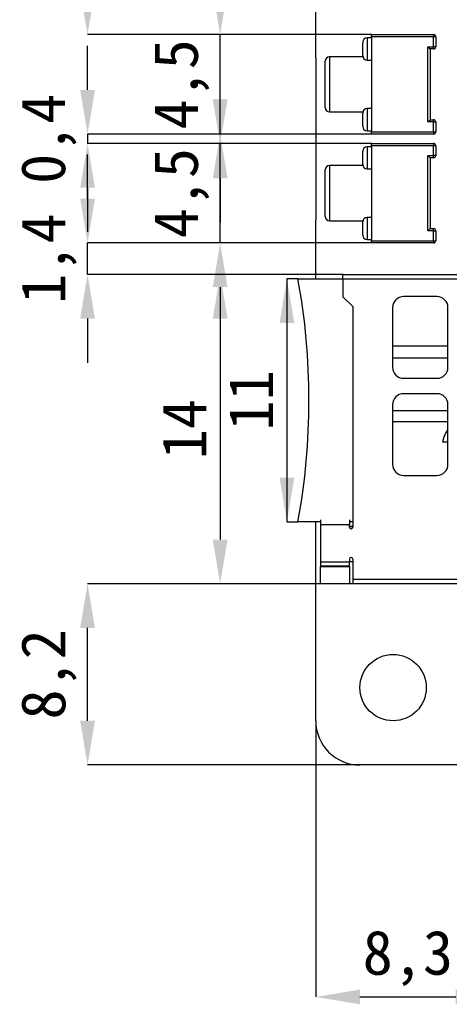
# Model space of a CAD drawing. Header units: millimetres. Extents: x 1690 to 1902, y 2170 to 2414.
# Tile 10 of 35: x 1692 to 1711, y 2249 to 2293. Entities that reach past the tile are written whole.
import ezdxf

# ---------------------------------------------------------------- set-up
doc = ezdxf.new("R2010")
doc.units = ezdxf.units.MM
doc.styles.add('黑体高度2mm', font='simhei.ttf', dxfattribs={"height": 2})
doc.dimstyles.new('红色高度2mm', dxfattribs={"dimtxt": 2, "dimasz": 2, "dimexe": 0, "dimexo": 0, "dimtad": 1, "dimdec": 1, "dimtxsty": '黑体高度2mm', "dimcen": 2.5, "dimclrd": 1, "dimclre": 1, "dimclrt": 1, "dimadec": 0, "dimazin": 0, "dimtfac": 1, "dimtdec": 1, "dimtmove": 0, "dimatfit": 3, "dimfxl": 1, "dimarcsym": 0})

# ---------------------------------------------------------------- blocks, each defined once
blk = doc.blocks.new('*D21')
at = {"color": 1, "lineweight": -2, "transparency": 16777216}
for p, q in [((1706.593, 2267.905), (1694.609, 2267.905)), ((1694.609, 2261.705), (1694.609, 2265.905)), ((1706.918, 2259.705), (1694.609, 2259.705))]:
    blk.add_line(p, q, dxfattribs=at)
at = {"color": 1, "transparency": 16777216}
for points in [[(1694.276, 2265.905), (1694.943, 2265.905), (1694.609, 2267.905)], [(1694.276, 2261.705), (1694.943, 2261.705), (1694.609, 2259.705)]]:
    blk.add_solid(points, dxfattribs=at)
at = {"layer": 'Defpoints', "color": 0, "transparency": 16777216}
for p in [(1694.609, 2267.905), (1706.593, 2267.905), (1706.918, 2259.705)]:
    blk.add_point(p, dxfattribs=at)
at = {"color": 1, "transparency": 16777216, "insert": (1692.861, 2263.805), "char_height": 2, "attachment_point": 5, "rotation": 90, "style": '黑体高度2mm'}
blk.add_mtext('8,2', dxfattribs=at)
blk = doc.blocks.new('*D22')
at = {"color": 1, "lineweight": -2, "transparency": 16777216}
for p, q in [((1706.143, 2281.905), (1700.601, 2281.905)), ((1700.601, 2279.905), (1700.601, 2269.905)), ((1705.143, 2267.905), (1700.601, 2267.905))]:
    blk.add_line(p, q, dxfattribs=at)
at = {"color": 1, "transparency": 16777216}
for points in [[(1700.268, 2279.905), (1700.935, 2279.905), (1700.601, 2281.905)], [(1700.268, 2269.905), (1700.935, 2269.905), (1700.601, 2267.905)]]:
    blk.add_solid(points, dxfattribs=at)
at = {"layer": 'Defpoints', "color": 0, "transparency": 16777216}
for p in [(1706.143, 2281.905), (1700.601, 2267.905), (1705.143, 2267.905)]:
    blk.add_point(p, dxfattribs=at)
at = {"color": 1, "transparency": 16777216, "insert": (1698.976, 2274.905), "char_height": 2, "attachment_point": 5, "rotation": 90, "style": '黑体高度2mm'}
blk.add_mtext('14', dxfattribs=at)
blk = doc.blocks.new('*D23')
at = {"color": 1, "lineweight": -2, "transparency": 16777216}
blk.add_line((1703.618, 2279.705), (1703.618, 2272.705), dxfattribs=at)
at = {"color": 1, "transparency": 16777216}
for points in [[(1703.285, 2279.705), (1703.952, 2279.705), (1703.618, 2281.705)], [(1703.285, 2272.705), (1703.952, 2272.705), (1703.618, 2270.705)]]:
    blk.add_solid(points, dxfattribs=at)
at = {"layer": 'Defpoints', "color": 0, "transparency": 16777216}
for p in [(1703.618, 2281.705), (1703.618, 2270.705), (1703.618, 2270.705)]:
    blk.add_point(p, dxfattribs=at)
at = {"color": 1, "transparency": 16777216, "insert": (1701.993, 2276.205), "char_height": 2, "attachment_point": 5, "rotation": 90, "style": '黑体高度2mm'}
blk.add_mtext('11', dxfattribs=at)
blk = doc.blocks.new('*D24')
at = {"color": 1, "lineweight": -2, "transparency": 16777216}
for p, q in [((1694.609, 2285.329), (1694.609, 2287.329)), ((1707.443, 2283.329), (1694.609, 2283.329)), ((1694.609, 2281.905), (1694.609, 2283.329)), ((1706.143, 2281.905), (1694.609, 2281.905)), ((1694.609, 2279.905), (1694.609, 2277.905))]:
    blk.add_line(p, q, dxfattribs=at)
at = {"color": 1, "transparency": 16777216}
for points in [[(1694.276, 2285.329), (1694.943, 2285.329), (1694.609, 2283.329)], [(1694.276, 2279.905), (1694.943, 2279.905), (1694.609, 2281.905)]]:
    blk.add_solid(points, dxfattribs=at)
at = {"layer": 'Defpoints', "color": 0, "transparency": 16777216}
for p in [(1694.609, 2283.329), (1707.443, 2283.329), (1706.143, 2281.905)]:
    blk.add_point(p, dxfattribs=at)
at = {"color": 1, "transparency": 16777216, "insert": (1692.861, 2282.617), "char_height": 2, "attachment_point": 5, "rotation": 90, "style": '黑体高度2mm'}
blk.add_mtext('1,4', dxfattribs=at)
blk = doc.blocks.new('*D25')
at = {"color": 1, "lineweight": -2, "transparency": 16777216}
for p, q in [((1700.601, 2289.829), (1700.601, 2291.829)), ((1707.443, 2287.829), (1700.601, 2287.829)), ((1700.601, 2283.329), (1700.601, 2287.829)), ((1707.443, 2283.329), (1700.601, 2283.329)), ((1700.601, 2281.329), (1700.601, 2279.329))]:
    blk.add_line(p, q, dxfattribs=at)
at = {"color": 1, "transparency": 16777216}
for points in [[(1700.268, 2289.829), (1700.935, 2289.829), (1700.601, 2287.829)], [(1700.268, 2281.329), (1700.935, 2281.329), (1700.601, 2283.329)]]:
    blk.add_solid(points, dxfattribs=at)
at = {"layer": 'Defpoints', "color": 0, "transparency": 16777216}
for p in [(1700.601, 2287.829), (1707.443, 2287.829), (1707.443, 2283.329)]:
    blk.add_point(p, dxfattribs=at)
at = {"color": 1, "transparency": 16777216, "insert": (1698.853, 2285.579), "char_height": 2, "attachment_point": 5, "rotation": 90, "style": '黑体高度2mm'}
blk.add_mtext('4,5', dxfattribs=at)
blk = doc.blocks.new('*D26')
at = {"color": 1, "lineweight": -2, "transparency": 16777216}
for p, q in [((1694.609, 2290.254), (1694.609, 2292.254)), ((1707.443, 2288.254), (1694.609, 2288.254)), ((1694.609, 2288.254), (1694.609, 2287.829)), ((1707.443, 2287.829), (1694.609, 2287.829)), ((1694.609, 2285.829), (1694.609, 2283.829))]:
    blk.add_line(p, q, dxfattribs=at)
at = {"color": 1, "transparency": 16777216}
for points in [[(1694.276, 2290.254), (1694.943, 2290.254), (1694.609, 2288.254)], [(1694.276, 2285.829), (1694.943, 2285.829), (1694.609, 2287.829)]]:
    blk.add_solid(points, dxfattribs=at)
at = {"layer": 'Defpoints', "color": 0, "transparency": 16777216}
for p in [(1694.609, 2287.829), (1707.443, 2288.254), (1707.443, 2287.829)]:
    blk.add_point(p, dxfattribs=at)
at = {"color": 1, "transparency": 16777216, "insert": (1692.855, 2288.042), "char_height": 2, "attachment_point": 5, "rotation": 90, "style": '黑体高度2mm'}
blk.add_mtext('0,4', dxfattribs=at)
blk = doc.blocks.new('*D27')
at = {"color": 1, "lineweight": -2, "transparency": 16777216}
for p, q in [((1700.601, 2294.754), (1700.601, 2296.754)), ((1707.443, 2292.754), (1700.601, 2292.754)), ((1700.601, 2288.254), (1700.601, 2292.754)), ((1707.443, 2288.254), (1700.601, 2288.254)), ((1700.601, 2286.254), (1700.601, 2284.254))]:
    blk.add_line(p, q, dxfattribs=at)
at = {"color": 1, "transparency": 16777216}
for points in [[(1700.268, 2294.754), (1700.935, 2294.754), (1700.601, 2292.754)], [(1700.268, 2286.254), (1700.935, 2286.254), (1700.601, 2288.254)]]:
    blk.add_solid(points, dxfattribs=at)
at = {"layer": 'Defpoints', "color": 0, "transparency": 16777216}
for p in [(1700.601, 2292.754), (1707.443, 2292.754), (1707.443, 2288.254)]:
    blk.add_point(p, dxfattribs=at)
at = {"color": 1, "transparency": 16777216, "insert": (1698.853, 2290.504), "char_height": 2, "attachment_point": 5, "rotation": 90, "style": '黑体高度2mm'}
blk.add_mtext('4,5', dxfattribs=at)
blk = doc.blocks.new('*D28')
at = {"color": 1, "lineweight": -2, "transparency": 16777216}
for p, q in [((1707.443, 2300.254), (1694.609, 2300.254)), ((1694.609, 2294.754), (1694.609, 2298.254)), ((1707.443, 2292.754), (1694.609, 2292.754))]:
    blk.add_line(p, q, dxfattribs=at)
at = {"color": 1, "transparency": 16777216}
for points in [[(1694.276, 2298.254), (1694.943, 2298.254), (1694.609, 2300.254)], [(1694.276, 2294.754), (1694.943, 2294.754), (1694.609, 2292.754)]]:
    blk.add_solid(points, dxfattribs=at)
at = {"layer": 'Defpoints', "color": 0, "transparency": 16777216}
for p in [(1694.609, 2300.254), (1707.443, 2300.254), (1707.443, 2292.754)]:
    blk.add_point(p, dxfattribs=at)
at = {"color": 1, "transparency": 16777216, "insert": (1692.861, 2296.504), "char_height": 2, "attachment_point": 5, "rotation": 90, "style": '黑体高度2mm'}
blk.add_mtext('7,5', dxfattribs=at)
blk = doc.blocks.new('*D30')
at = {"color": 1, "lineweight": -2, "transparency": 16777216}
for p, q in [((1704.918, 2261.705), (1704.918, 2249.209)), ((1713.248, 2261.205), (1713.248, 2249.209)), ((1706.918, 2249.209), (1711.248, 2249.209))]:
    blk.add_line(p, q, dxfattribs=at)
at = {"color": 1, "transparency": 16777216}
for points in [[(1706.918, 2249.543), (1706.918, 2248.876), (1704.918, 2249.209)], [(1711.248, 2249.543), (1711.248, 2248.876), (1713.248, 2249.209)]]:
    blk.add_solid(points, dxfattribs=at)
at = {"layer": 'Defpoints', "color": 0, "transparency": 16777216}
for p in [(1704.918, 2261.705), (1713.248, 2261.205), (1713.248, 2249.209)]:
    blk.add_point(p, dxfattribs=at)
at = {"color": 1, "transparency": 16777216, "insert": (1709.083, 2250.958), "char_height": 2, "attachment_point": 5, "style": '黑体高度2mm'}
blk.add_mtext('8,3', dxfattribs=at)

msp = doc.modelspace()

# ---------------------------------------------------------------- linework, layer by layer
at = {"color": 7, "linetype": 'Continuous', "lineweight": 25}
for p, q in [((1704.918, 2291.71), (1704.918, 2313.704)), ((1707.443, 2292.754), (1710.243, 2292.754)), ((1707.443, 2292.654), (1707.443, 2292.754)), ((1710.243, 2292.754), (1710.243, 2292.654)), ((1707.043, 2291.804), (1707.043, 2292.404)), ((1707.443, 2292.604), (1707.243, 2292.604)), ((1710.243, 2292.654), (1707.443, 2292.654)), ((1707.443, 2292.654), (1707.443, 2288.354)), ((1710.243, 2292.204), (1710.243, 2292.654)), ((1710.343, 2292.654), (1710.243, 2292.654)), ((1710.343, 2292.654), (1710.343, 2292.204)), ((1709.993, 2292.204), (1710.243, 2292.204)), ((1709.993, 2288.804), (1709.993, 2292.204)), ((1709.993, 2292.204), (1710.093, 2292.104)), ((1710.243, 2292.104), (1710.093, 2292.104)), ((1710.093, 2292.104), (1710.093, 2288.904)), ((1710.243, 2292.104), (1710.243, 2292.204)), ((1710.343, 2292.204), (1710.243, 2292.204)), ((1705.343, 2289.454), (1705.343, 2291.554)), ((1707.049, 2291.754), (1705.543, 2291.754)), ((1707.243, 2291.604), (1707.443, 2291.604)), ((1705.543, 2289.254), (1707.049, 2289.254)), ((1707.043, 2288.604), (1707.043, 2289.204)), ((1707.443, 2289.404), (1707.243, 2289.404)), ((1709.993, 2288.804), (1710.093, 2288.904)), ((1710.243, 2288.804), (1709.993, 2288.804)), ((1710.093, 2288.904), (1710.243, 2288.904)), ((1710.243, 2288.804), (1710.243, 2288.904)), ((1710.243, 2288.354), (1710.243, 2288.804)), ((1710.243, 2288.804), (1710.343, 2288.804)), ((1710.343, 2288.804), (1710.343, 2288.354)), ((1707.243, 2288.404), (1707.443, 2288.404)), ((1707.443, 2288.354), (1710.243, 2288.354)), ((1707.443, 2288.254), (1707.443, 2288.354)), ((1710.243, 2288.354), (1710.343, 2288.354)), ((1710.243, 2288.354), (1710.243, 2288.254)), ((1710.243, 2288.254), (1707.443, 2288.254)), ((1707.443, 2287.829), (1710.243, 2287.829)), ((1707.443, 2287.729), (1707.443, 2287.829)), ((1710.243, 2287.829), (1710.243, 2287.729)), ((1707.043, 2286.879), (1707.043, 2287.479)), ((1707.443, 2287.679), (1707.243, 2287.679)), ((1710.243, 2287.729), (1707.443, 2287.729)), ((1707.443, 2287.729), (1707.443, 2283.429)), ((1710.243, 2287.279), (1710.243, 2287.729)), ((1710.343, 2287.729), (1710.243, 2287.729)), ((1710.343, 2287.729), (1710.343, 2287.279)), ((1709.993, 2287.279), (1710.243, 2287.279)), ((1709.993, 2283.879), (1709.993, 2287.279)), ((1709.993, 2287.279), (1710.093, 2287.179)), ((1710.243, 2287.179), (1710.093, 2287.179)), ((1710.093, 2287.179), (1710.093, 2283.979)), ((1710.343, 2287.279), (1710.243, 2287.279)), ((1710.243, 2287.179), (1710.243, 2287.279)), ((1705.343, 2284.529), (1705.343, 2286.629)), ((1707.049, 2286.829), (1705.543, 2286.829)), ((1707.243, 2286.679), (1707.443, 2286.679)), ((1704.918, 2281.705), (1704.918, 2284.373)), ((1705.543, 2284.329), (1707.049, 2284.329)), ((1707.043, 2283.679), (1707.043, 2284.279)), ((1707.443, 2284.479), (1707.243, 2284.479)), ((1709.993, 2283.879), (1710.093, 2283.979)), ((1710.243, 2283.879), (1709.993, 2283.879)), ((1710.093, 2283.979), (1710.243, 2283.979)), ((1710.243, 2283.879), (1710.243, 2283.979)), ((1710.243, 2283.429), (1710.243, 2283.879)), ((1710.243, 2283.879), (1710.343, 2283.879)), ((1710.343, 2283.879), (1710.343, 2283.429)), ((1707.243, 2283.479), (1707.443, 2283.479)), ((1707.443, 2283.429), (1710.243, 2283.429)), ((1707.443, 2283.329), (1707.443, 2283.429)), ((1710.243, 2283.429), (1710.243, 2283.329)), ((1710.243, 2283.429), (1710.343, 2283.429)), ((1710.243, 2283.329), (1707.443, 2283.329)), ((1703.618, 2281.705), (1703.618, 2270.705)), ((1704.118, 2281.705), (1703.618, 2281.705)), ((1704.118, 2281.705), (1706.143, 2281.705)), ((1706.143, 2281.695), (1706.143, 2281.905)), ((1706.143, 2281.905), (1719.953, 2281.905)), ((1706.143, 2281.695), (1706.143, 2280.895)), ((1719.953, 2281.695), (1706.143, 2281.695)), ((1706.143, 2280.895), (1706.593, 2280.445)), ((1710.393, 2280.905), (1708.893, 2280.905)), ((1706.593, 2280.445), (1706.593, 2270.469)), ((1708.393, 2280.405), (1708.393, 2277.705)), ((1710.893, 2277.705), (1710.893, 2280.405)), ((1710.893, 2278.664), (1708.393, 2278.664)), ((1708.393, 2278.127), (1710.893, 2278.127)), ((1708.893, 2277.205), (1710.393, 2277.205)), ((1710.393, 2276.505), (1708.893, 2276.505)), ((1708.393, 2276.005), (1708.393, 2273.305)), ((1710.893, 2273.305), (1710.893, 2276.005)), ((1710.893, 2275.737), (1708.393, 2275.737)), ((1708.393, 2275.249), (1710.893, 2275.249)), ((1710.647, 2274.322), (1710.893, 2274.322)), ((1708.893, 2272.805), (1710.393, 2272.805)), ((1703.618, 2270.705), (1704.118, 2270.705)), ((1705.143, 2270.705), (1704.118, 2270.705)), ((1704.918, 2261.705), (1704.918, 2270.705)), ((1705.143, 2270.794), (1705.143, 2270.585)), ((1705.143, 2270.585), (1705.143, 2268.905)), ((1705.143, 2270.585), (1706.443, 2270.585)), ((1706.443, 2270.794), (1706.443, 2270.585)), ((1706.593, 2270.705), (1706.443, 2270.705)), ((1706.443, 2270.585), (1706.445, 2270.585)), ((1706.445, 2270.469), (1706.445, 2270.585)), ((1706.445, 2270.505), (1706.593, 2270.505)), ((1705.143, 2268.905), (1706.443, 2268.905)), ((1705.143, 2268.905), (1705.143, 2268.695)), ((1706.443, 2268.695), (1705.143, 2268.695)), ((1705.143, 2268.695), (1705.143, 2268.685)), ((1705.143, 2268.685), (1706.443, 2268.685)), ((1705.143, 2267.905), (1705.143, 2268.685)), ((1706.443, 2268.905), (1706.445, 2268.905)), ((1706.443, 2268.695), (1706.443, 2268.905)), ((1706.443, 2268.685), (1706.443, 2268.695)), ((1706.443, 2268.685), (1706.443, 2267.905)), ((1706.445, 2269.021), (1706.445, 2268.905)), ((1706.593, 2268.905), (1706.445, 2268.905)), ((1706.593, 2269.021), (1706.593, 2268.115)), ((1706.443, 2267.905), (1705.143, 2267.905)), ((1706.593, 2268.115), (1706.593, 2267.905)), ((1706.593, 2268.115), (1720.343, 2268.115)), ((1720.343, 2267.905), (1706.593, 2267.905)), ((1775.893, 2259.705), (1706.918, 2259.705))]:
    msp.add_line(p, q, dxfattribs=at)
at = {"color": 8, "linetype": 'Continuous', "lineweight": 25}
for p, q in [((1707.243, 2292.604), (1707.243, 2291.604)), ((1705.543, 2291.754), (1705.543, 2289.254)), ((1707.243, 2289.404), (1707.243, 2288.404)), ((1707.243, 2287.679), (1707.243, 2286.679)), ((1705.543, 2286.829), (1705.543, 2284.329)), ((1707.243, 2284.479), (1707.243, 2283.479))]:
    msp.add_line(p, q, dxfattribs=at)
msp.add_line((1704.918, 2291.71), (1704.918, 2284.373))
at = {"color": 7, "linetype": 'Continuous', "lineweight": 25}
msp.add_circle((1708.418, 2263.205), 1.5, dxfattribs=at)
for centre, radius, start, end in [((1710.243, 2292.654), 0.1, 0, 90), ((1707.243, 2292.404), 0.2, 90, 180), ((1710.243, 2292.204), 0.1, 270, 0), ((1705.543, 2291.554), 0.2, 90, 180), ((1707.243, 2291.804), 0.2, 180, 270), ((1705.543, 2289.454), 0.2, 180, 270), ((1707.243, 2289.204), 0.2, 90, 180), ((1710.243, 2288.804), 0.1, 0, 90), ((1707.243, 2288.604), 0.2, 180, 270), ((1710.243, 2288.354), 0.1, 270, 0), ((1710.243, 2287.729), 0.1, 0, 90), ((1707.243, 2287.479), 0.2, 90, 180), ((1710.243, 2287.279), 0.1, 270, 0), ((1705.543, 2286.629), 0.2, 90, 180), ((1707.243, 2286.879), 0.2, 180, 270), ((1705.543, 2284.529), 0.2, 180, 270), ((1707.243, 2284.279), 0.2, 90, 180), ((1710.243, 2283.879), 0.1, 0, 90), ((1707.243, 2283.679), 0.2, 180, 270), ((1710.243, 2283.429), 0.1, 270, 0), ((1673.908, 2276.205), 30.707, 349.6819, 10.3181), ((1708.893, 2280.405), 0.5, 90, 180), ((1710.393, 2280.405), 0.5, 0, 90), ((1708.893, 2277.705), 0.5, 180, 270), ((1710.393, 2277.705), 0.5, 270, 0), ((1708.893, 2276.005), 0.5, 90, 180), ((1710.393, 2276.005), 0.5, 0, 90), ((1708.893, 2273.305), 0.5, 180, 270), ((1710.393, 2273.305), 0.5, 270, 0), ((1706.519, 2270.469), 0.074, 180, 0), ((1706.519, 2269.021), 0.074, 0, 180), ((1706.918, 2261.705), 2, 180.0001, 269.9999)]:
    msp.add_arc(centre, radius, start, end, dxfattribs=at)
msp.add_open_spline([(1710.893, 2274.892), (1710.863, 2274.846), (1710.747, 2274.673), (1710.69, 2274.471), (1710.647, 2274.322)], degree=3, knots=[0, 0, 0, 0, 0.26094, 1, 1, 1, 1], dxfattribs=at)

# ---------------------------------------------------------------- dimensions: what is measured, and where the dimension line sits
for base, p1, p2, picture, middle in [((1694.609, 2300.254), (1707.443, 2292.754), (1707.443, 2300.254), '*D28', (1692.861, 2296.504)), ((1700.601, 2267.905), (1706.143, 2281.905), (1705.143, 2267.905), '*D22', (1698.976, 2274.905)), ((1703.618, 2270.705), (1703.618, 2281.705), (1703.618, 2270.705), '*D23', (1701.993, 2276.205)), ((1694.609, 2267.905), (1706.918, 2259.705), (1706.593, 2267.905), '*D21', (1692.861, 2263.805))]:
    dim = msp.add_linear_dim(base=base, p1=p1, p2=p2, angle=90, dimstyle='红色高度2mm')
    dim.commit()
    dim.dimension.update_dxf_attribs({"geometry": picture, "text_midpoint": middle})
for base, p1, p2, picture, middle in [((1700.601, 2292.754), (1707.443, 2288.254), (1707.443, 2292.754), '*D27', (1700.601, 2290.504)), ((1694.609, 2287.829), (1707.443, 2288.254), (1707.443, 2287.829), '*D26', (1694.609, 2288.042)), ((1700.601, 2287.829), (1707.443, 2283.329), (1707.443, 2287.829), '*D25', (1700.601, 2285.579)), ((1694.609, 2283.329), (1706.143, 2281.905), (1707.443, 2283.329), '*D24', (1694.609, 2282.617))]:
    dim = msp.add_linear_dim(base=base, p1=p1, p2=p2, angle=90, dimstyle='红色高度2mm')
    dim.commit()
    dim.dimension.update_dxf_attribs({"geometry": picture, "text_midpoint": middle, "dimtype": 160})
dim = msp.add_linear_dim(base=(1713.248, 2249.209), p1=(1704.918, 2261.705), p2=(1713.248, 2261.205), dimstyle='红色高度2mm')
dim.commit()
dim.dimension.update_dxf_attribs({"geometry": '*D30', "text_midpoint": (1709.083, 2250.958)})

doc.saveas('drawing.dxf')
